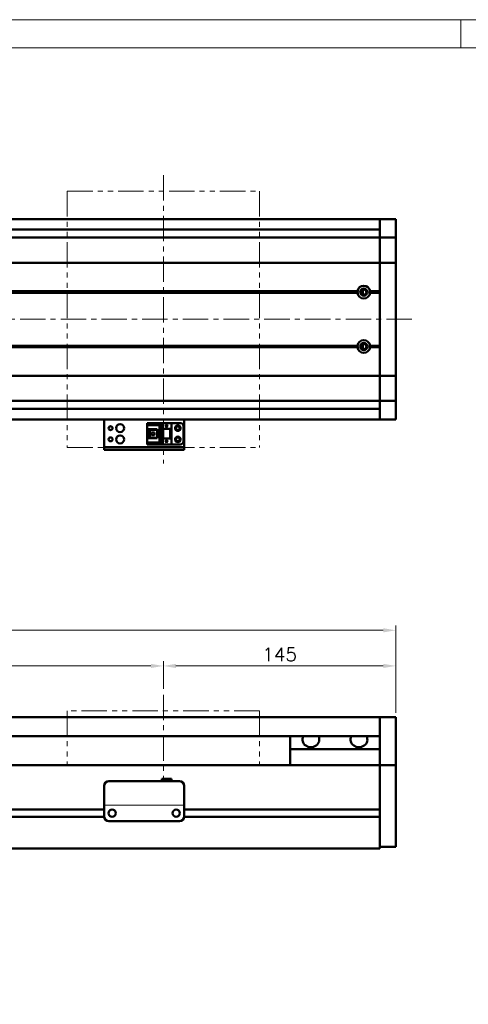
# Model space of a CAD drawing. Header units: millimetres. Extents: x 46891 to 50021, y 6223 to 9571.
# Tile 4 of 5: x 49009 to 49288, y 8956 to 9571. Entities that reach past the tile are written whole.
import ezdxf

# ---------------------------------------------------------------- set-up
doc = ezdxf.new("R2010")
doc.units = ezdxf.units.MM
doc.header["$LTSCALE"] = 0.5
doc.linetypes.add('CENTER', pattern=[50.8, 31.75, -6.35, 6.35, -6.35])
doc.linetypes.add('PHANTOM', pattern=[63.5, 31.75, -6.35, 6.35, -6.35, 6.35, -6.35])
doc.layers.get('0').update_dxf_attribs({"lineweight": 20})
doc.layers.add('1', color=1, linetype='CENTER', lineweight=13)
doc.layers.add('외형선(ISO)', color=7, linetype='Continuous', lineweight=50)
doc.styles.add('DSR TEXT', font='romans.shx', dxfattribs={"bigfont": 'whgtxt.shx'})
doc.styles.get("Standard").update_dxf_attribs({"font": 'romans.shx', "bigfont": 'whgtxt.shx'})
doc.dimstyles.new('DSR', dxfattribs={"dimscale": 2, "dimtxt": 3, "dimasz": 3, "dimexe": 0.5, "dimexo": 0.5, "dimgap": 0.5, "dimtad": 1, "dimdsep": 46, "dimtxsty": 'Standard', "dimcen": 2.5, "dimclrd": 4, "dimclre": 4, "dimclrt": 2, "dimadec": 0, "dimazin": 2, "dimtfac": 1, "dimtmove": 0, "dimatfit": 3, "dimfxl": 0, "dimlwd": -1, "dimlwe": -1, "dimarcsym": 0})

# ---------------------------------------------------------------- blocks, each defined once
blk = doc.blocks.new('A$C1C1952E1')
at = {"color": 1}
blk.add_lwpolyline([(0, 0), (420, 0), (420, 297), (0, 297)], close=True, dxfattribs=at)
at = {"color": 3}
blk.add_lwpolyline([(5, 5), (415, 5), (415, 292), (5, 292)], close=True, dxfattribs=at)
blk = doc.blocks.new('*D116')
at = {"color": 1, "linetype": 'ByBlock'}
for p, q in [((49098.26, 9153.41), (49098.26, 9170.76)), ((49235.46, 9167.76), (49106.06, 9167.76)), ((49243.26, 9138.41), (49243.26, 9170.76))]:
    blk.add_line(p, q, dxfattribs=at)
at = {"color": 1}
for points in [[(49106.06, 9169.06), (49106.06, 9166.46), (49098.26, 9167.76)], [(49235.46, 9169.06), (49235.46, 9166.46), (49243.26, 9167.76)]]:
    blk.add_solid(points, dxfattribs=at)
at = {"layer": 'Defpoints', "color": 0}
for p in [(49098.26, 9167.76), (49098.26, 9149.81), (49243.26, 9134.81)]:
    blk.add_point(p, dxfattribs=at)
at = {"color": 3, "insert": (49170.76, 9174.96), "char_height": 8.4, "attachment_point": 5, "style": 'DSR TEXT'}
blk.add_mtext('145', dxfattribs=at)
blk = doc.blocks.new('*D117')
at = {"color": 1, "linetype": 'ByBlock'}
for p, q in [((48798.26, 9153.41), (48798.26, 9170.76)), ((48806.06, 9167.76), (49090.46, 9167.76)), ((49098.26, 9153.41), (49098.26, 9170.76))]:
    blk.add_line(p, q, dxfattribs=at)
at = {"color": 1}
for points in [[(48806.06, 9169.06), (48806.06, 9166.46), (48798.26, 9167.76)], [(49090.46, 9169.06), (49090.46, 9166.46), (49098.26, 9167.76)]]:
    blk.add_solid(points, dxfattribs=at)
at = {"layer": 'Defpoints', "color": 0}
for p in [(49098.26, 9167.76), (48798.26, 9149.81), (49098.26, 9149.81)]:
    blk.add_point(p, dxfattribs=at)
at = {"color": 3, "insert": (48948.26, 9174.96), "char_height": 8.4, "attachment_point": 5, "style": 'DSR TEXT'}
blk.add_mtext('STROKE : 300', dxfattribs=at)
blk = doc.blocks.new('*D119')
at = {"color": 1, "linetype": 'ByBlock'}
for p, q in [((48643.26, 9139.41), (48643.26, 9193.03)), ((48651.06, 9190.03), (49235.46, 9190.03)), ((49243.26, 9139.41), (49243.26, 9193.03))]:
    blk.add_line(p, q, dxfattribs=at)
at = {"color": 1}
for points in [[(48651.06, 9191.33), (48651.06, 9188.73), (48643.26, 9190.03)], [(49235.46, 9191.33), (49235.46, 9188.73), (49243.26, 9190.03)]]:
    blk.add_solid(points, dxfattribs=at)
at = {"layer": 'Defpoints', "color": 0}
for p in [(49243.26, 9190.03), (48643.26, 9135.81), (49243.26, 9135.81)]:
    blk.add_point(p, dxfattribs=at)
at = {"color": 3, "insert": (48943.26, 9197.23), "char_height": 8.4, "attachment_point": 5, "style": 'DSR TEXT'}
blk.add_mtext('600', dxfattribs=at)

msp = doc.modelspace()

# ---------------------------------------------------------------- linework, layer by layer
at = {"color": 1}
msp.add_line((49283.77132, 9571.46552), (49283.77132, 9553.91552), dxfattribs=at)
at = {"color": 6, "linetype": 'PHANTOM'}
for p, q in [((49038.25998, 9464.30092), (49158.25998, 9464.30092)), ((49038.25998, 9464.30092), (49038.25998, 9304.30092)), ((49158.25998, 9464.30092), (49158.25998, 9304.30092)), ((49038.25998, 9304.30092), (49158.25998, 9304.30092)), ((49158.25998, 9139.80637), (49038.25998, 9139.80637)), ((49038.25998, 9139.80637), (49038.25998, 9105.80637)), ((49158.25998, 9139.80637), (49158.25998, 9105.80637))]:
    msp.add_line(p, q, dxfattribs=at)
msp.add_line((49061.25998, 9080.80651), (49111.25998, 9080.80651))
at = {"layer": '1'}
for p, q in [((49098.25998, 9474.30092), (49098.25998, 9294.30092)), ((49253.25998, 9384.30092), (48633.25998, 9384.30092)), ((49098.25998, 9149.80637), (49098.25998, 9095.80637))]:
    msp.add_line(p, q, dxfattribs=at)
at = {"layer": '외형선(ISO)'}
for p, q in [((49233.25998, 9446.80092), (48858.25998, 9446.80092)), ((49233.25998, 9443.80092), (49233.25998, 9446.80092)), ((49233.25998, 9446.80092), (49233.25998, 9443.80092)), ((49233.25998, 9446.80092), (49243.25998, 9446.80092)), ((49233.25998, 9443.80092), (49233.25998, 9441.94075)), ((49233.25998, 9441.94075), (49233.25998, 9443.80092)), ((49233.25998, 9441.03279), (49233.25998, 9441.94075)), ((49243.25998, 9443.80092), (49243.25998, 9446.80092)), ((49243.25998, 9443.80092), (49243.25998, 9441.94075)), ((49243.25998, 9441.94075), (49243.25998, 9441.03279)), ((49233.25998, 9440.30092), (48858.25998, 9440.30092)), ((49233.25998, 9435.76112), (49233.25998, 9441.03279)), ((49233.25998, 9435.30092), (49233.25998, 9435.76112)), ((49243.25998, 9441.03279), (49243.25998, 9435.76112)), ((49243.25998, 9435.76112), (49243.25998, 9435.30092)), ((48653.25998, 9435.30092), (49233.25998, 9435.30092)), ((49233.25998, 9435.30092), (49233.25998, 9432.59242)), ((49233.25998, 9435.30092), (49243.25998, 9435.30092)), ((49233.25998, 9432.59242), (49233.25998, 9435.30092)), ((49233.25998, 9432.59242), (49233.25998, 9419.99242)), ((49233.25998, 9419.99242), (49233.25998, 9432.59242)), ((49243.25998, 9432.59242), (49243.25998, 9435.30092)), ((49243.25998, 9419.99242), (49243.25998, 9432.59242)), ((48653.25998, 9419.52833), (49233.25998, 9419.52833)), ((49233.25998, 9419.52833), (49233.25998, 9419.99242)), ((49233.25998, 9419.99242), (49233.25998, 9419.52833)), ((49233.25998, 9419.52833), (49233.25998, 9417.52833)), ((49233.25998, 9419.52833), (49243.25998, 9419.52833)), ((49233.25998, 9417.52833), (49233.25998, 9419.52833)), ((49233.25998, 9351.07351), (49233.25998, 9417.52833)), ((49233.25998, 9417.52833), (49233.25998, 9401.80092)), ((49243.25998, 9419.99242), (49243.25998, 9419.52833)), ((49243.25998, 9417.52833), (49243.25998, 9419.52833)), ((49243.25998, 9417.52833), (49243.25998, 9351.07351)), ((48666.75998, 9401.30092), (49219.75998, 9401.30092)), ((48667.2286, 9401.80092), (49219.29135, 9401.80092)), ((48667.2286, 9400.80092), (49219.29135, 9400.80092)), ((49222.70032, 9402.30092), (49221.98419, 9402.30092)), ((49222.70032, 9402.82224), (49222.70032, 9399.7796)), ((49226.75998, 9401.30092), (49233.25998, 9401.30092)), ((49227.2286, 9401.80092), (49233.25998, 9401.80092)), ((49227.2286, 9400.80092), (49233.25998, 9400.80092)), ((49233.25998, 9400.80092), (49233.25998, 9367.80092)), ((48667.2286, 9367.80092), (49219.29135, 9367.80092)), ((49222.70032, 9368.82224), (49222.70032, 9365.7796)), ((49227.2286, 9367.80092), (49233.25998, 9367.80092)), ((48666.75998, 9367.30092), (49219.75998, 9367.30092)), ((48667.2286, 9366.80092), (49219.29135, 9366.80092)), ((49222.70032, 9366.30092), (49221.98419, 9366.30092)), ((49226.75998, 9367.30092), (49233.25998, 9367.30092)), ((49227.2286, 9366.80092), (49233.25998, 9366.80092)), ((49233.25998, 9366.80092), (49233.25998, 9351.07351)), ((49233.25998, 9351.07351), (49233.25998, 9349.07351)), ((49233.25998, 9349.07351), (49233.25998, 9351.07351)), ((49243.25998, 9349.07351), (49243.25998, 9351.07351)), ((48653.25998, 9349.07351), (49233.25998, 9349.07351)), ((49233.25998, 9348.60942), (49233.25998, 9349.07351)), ((49233.25998, 9349.07351), (49243.25998, 9349.07351)), ((49233.25998, 9349.07351), (49233.25998, 9348.60942)), ((49233.25998, 9348.60942), (49233.25998, 9336.00942)), ((49233.25998, 9336.00942), (49233.25998, 9348.60942)), ((49243.25998, 9349.07351), (49243.25998, 9348.60942)), ((49243.25998, 9336.00942), (49243.25998, 9348.60942)), ((48653.25998, 9333.30092), (49233.25998, 9333.30092)), ((49233.25998, 9336.00942), (49233.25998, 9333.30092)), ((49233.25998, 9333.30092), (49233.25998, 9336.00942)), ((49233.25998, 9332.84072), (49233.25998, 9333.30092)), ((49233.25998, 9333.30092), (49243.25998, 9333.30092)), ((49233.25998, 9327.56905), (49233.25998, 9332.84072)), ((49243.25998, 9333.30092), (49243.25998, 9336.00942)), ((49243.25998, 9333.30092), (49243.25998, 9332.84072)), ((49243.25998, 9332.84072), (49243.25998, 9327.56905)), ((49233.25998, 9328.30092), (48858.25998, 9328.30092)), ((49233.25998, 9326.66109), (49233.25998, 9327.56905)), ((49233.25998, 9326.66109), (49233.25998, 9324.80092)), ((49233.25998, 9324.80092), (49233.25998, 9326.66109)), ((49233.25998, 9321.80092), (49233.25998, 9324.80092)), ((49233.25998, 9324.80092), (49233.25998, 9321.80092)), ((49243.25998, 9327.56905), (49243.25998, 9326.66109)), ((49243.25998, 9326.66109), (49243.25998, 9324.80092)), ((49243.25998, 9321.80092), (49243.25998, 9324.80092)), ((49233.25998, 9321.80092), (48858.25998, 9321.80092)), ((49061.25998, 9321.80092), (49061.25998, 9319.80094)), ((49061.25998, 9304.90094), (49061.25998, 9319.80094)), ((49088.05998, 9319.50093), (49097.25998, 9319.50093)), ((49088.05998, 9318.70093), (49088.05998, 9319.50093)), ((49096.35998, 9318.70093), (49088.05998, 9318.70093)), ((49088.05998, 9318.20094), (49088.05998, 9318.70093)), ((49096.35998, 9318.70093), (49095.85998, 9318.20094)), ((49096.35998, 9306.90093), (49096.35998, 9318.70093)), ((49097.25998, 9319.50095), (49097.25998, 9315.80095)), ((49097.25998, 9319.50095), (49103.25998, 9319.50095)), ((49103.25998, 9319.50095), (49103.25998, 9315.80095)), ((49108.75998, 9319.50093), (49103.25998, 9319.50093)), ((49111.25998, 9319.80094), (49111.25998, 9321.80092)), ((49111.25998, 9319.80094), (49111.25998, 9304.90094)), ((49233.25998, 9321.80092), (49243.25998, 9321.80092)), ((49088.05998, 9318.20094), (49088.05998, 9315.60094)), ((49095.85998, 9318.20094), (49088.05998, 9318.20094)), ((49094.25998, 9315.60094), (49088.05998, 9315.60094)), ((49088.05998, 9315.60093), (49088.05998, 9310.00094)), ((49089.35998, 9310.00094), (49089.35998, 9315.60094)), ((49089.85998, 9315.25093), (49089.85998, 9315.60093)), ((49089.85998, 9315.25093), (49089.85998, 9310.35093)), ((49094.25998, 9315.25093), (49089.85998, 9315.25093)), ((49092.65998, 9313.60093), (49090.81998, 9313.60093)), ((49090.81998, 9313.60093), (49090.81998, 9312.00093)), ((49092.65998, 9312.00093), (49092.65998, 9313.60093)), ((49094.25998, 9310.00094), (49094.25998, 9315.60094)), ((49095.85998, 9307.40094), (49095.85998, 9318.20094)), ((49097.25998, 9315.80095), (49103.25998, 9315.80095)), ((49097.25998, 9309.80095), (49097.25998, 9315.80093)), ((49097.75998, 9315.80093), (49097.25998, 9315.80093)), ((49097.75998, 9315.80093), (49098.05998, 9315.80094)), ((49097.75998, 9309.80095), (49097.75998, 9315.80093)), ((49098.05998, 9315.80094), (49102.45998, 9315.80094)), ((49098.05998, 9315.80094), (49098.05998, 9309.80095)), ((49099.65998, 9318.00095), (49100.25998, 9316.80095)), ((49099.85998, 9318.00095), (49099.65998, 9318.00095)), ((49099.85998, 9318.40095), (49099.85998, 9318.00095)), ((49100.65998, 9318.40095), (49099.85998, 9318.40095)), ((49100.25998, 9316.80095), (49100.85998, 9318.00095)), ((49100.65998, 9318.00095), (49100.65998, 9318.40095)), ((49100.85998, 9318.00095), (49100.65998, 9318.00095)), ((49102.45998, 9309.80095), (49102.45998, 9315.80094)), ((49102.45998, 9315.80094), (49102.75998, 9315.80093)), ((49103.25998, 9315.80093), (49102.75998, 9315.80093)), ((49102.75998, 9315.80093), (49102.75998, 9309.80095)), ((49103.25998, 9309.80095), (49103.25998, 9315.80093)), ((49110.75998, 9317.50093), (49110.75998, 9308.10093)), ((49088.05998, 9310.00094), (49088.05998, 9307.40094)), ((49088.05998, 9310.00094), (49094.25998, 9310.00094)), ((49088.05998, 9306.90093), (49088.05998, 9307.40094)), ((49088.05998, 9307.40094), (49095.85998, 9307.40094)), ((49088.05998, 9306.90093), (49096.35998, 9306.90093)), ((49088.05998, 9306.10093), (49088.05998, 9306.90093)), ((49089.85998, 9310.35093), (49094.25998, 9310.35093)), ((49089.85998, 9310.00093), (49089.85998, 9310.35093)), ((49090.81998, 9312.00093), (49092.65998, 9312.00093)), ((49096.35998, 9306.90093), (49095.85998, 9307.40094)), ((49097.25998, 9309.80095), (49097.25998, 9306.10095)), ((49097.25998, 9309.80095), (49103.25998, 9309.80095)), ((49099.65998, 9308.40095), (49100.25998, 9307.20095)), ((49099.85998, 9308.40095), (49099.65998, 9308.40095)), ((49099.85998, 9308.80095), (49099.85998, 9308.40095)), ((49100.65998, 9308.80095), (49099.85998, 9308.80095)), ((49100.25998, 9307.20095), (49100.85998, 9308.40095)), ((49100.65998, 9308.40095), (49100.65998, 9308.80095)), ((49100.85998, 9308.40095), (49100.65998, 9308.40095)), ((49103.25998, 9309.80095), (49103.25998, 9306.10095)), ((49061.25998, 9304.40096), (49061.25998, 9304.90094)), ((49061.25998, 9304.40096), (49061.25998, 9302.80096)), ((49061.25998, 9302.80094), (49061.25998, 9302.80096)), ((49061.25998, 9302.80094), (49111.25998, 9302.80094)), ((49064.25998, 9304.40097), (49108.25998, 9304.40097)), ((49064.25998, 9302.80097), (49108.25998, 9302.80097)), ((49088.05998, 9306.10093), (49097.25998, 9306.10093)), ((49088.05998, 9306.10092), (49103.25998, 9306.10092)), ((49097.25998, 9306.10095), (49103.25998, 9306.10095)), ((49103.25998, 9306.10095), (49103.25998, 9306.10093)), ((49108.75998, 9306.10093), (49103.25998, 9306.10093)), ((49111.25998, 9304.90094), (49111.25998, 9304.40096)), ((49111.25998, 9302.80096), (49111.25998, 9304.40096)), ((48858.25998, 9135.80637), (49233.25998, 9135.80637)), ((49233.25998, 9135.80637), (49233.25998, 9133.80637)), ((49233.25998, 9135.80637), (49243.25998, 9135.80637)), ((49233.25998, 9133.80637), (49233.25998, 9135.80637)), ((49243.25998, 9133.80637), (49243.25998, 9135.80637)), ((49233.25998, 9133.02185), (49233.25998, 9133.80637)), ((49233.25998, 9133.80637), (49233.25998, 9133.02185)), ((49233.25998, 9132.52314), (49233.25998, 9133.02185)), ((49233.25998, 9133.02185), (49233.25998, 9132.52314)), ((49233.25998, 9132.52314), (49233.25998, 9131.45466)), ((49233.25998, 9131.45466), (49233.25998, 9132.52314)), ((49233.25998, 9131.45466), (49233.25998, 9128.46885)), ((49233.25998, 9128.46885), (49233.25998, 9131.45466)), ((49233.25998, 9119.90455), (49233.25998, 9128.46885)), ((49233.25998, 9128.46885), (49233.25998, 9124.30637)), ((49243.25998, 9133.80637), (49243.25998, 9133.02185)), ((49243.25998, 9133.02185), (49243.25998, 9132.52314)), ((49243.25998, 9131.45466), (49243.25998, 9132.52314)), ((49243.25998, 9128.46885), (49243.25998, 9131.45466)), ((49243.25998, 9128.46885), (49243.25998, 9119.90455)), ((48858.25998, 9123.80637), (49233.25998, 9123.80637)), ((49177.25998, 9115.80637), (49177.25998, 9123.80637)), ((49233.25998, 9115.80637), (49177.25998, 9115.80637)), ((49177.25998, 9105.80637), (49177.25998, 9115.80637)), ((49233.25998, 9117.80926), (49233.25998, 9119.90455)), ((49233.25998, 9106.38731), (49233.25998, 9117.80926)), ((49243.25998, 9119.90455), (49243.25998, 9117.80926)), ((49243.25998, 9117.80926), (49243.25998, 9106.38731)), ((49233.25998, 9105.80637), (48803.25998, 9105.80637)), ((49233.25998, 9105.80637), (49233.25998, 9106.38731)), ((49233.25998, 9102.80637), (49233.25998, 9105.80637)), ((49233.25998, 9105.80637), (49233.25998, 9102.80637)), ((49233.25998, 9105.80637), (49243.25998, 9105.80637)), ((49243.25998, 9106.38731), (49243.25998, 9105.80637)), ((49243.25998, 9102.80637), (49243.25998, 9105.80637)), ((49097.25998, 9097.30652), (49097.25998, 9095.80652)), ((49097.25998, 9097.30652), (49103.25998, 9097.30652)), ((49103.25998, 9097.30652), (49103.25998, 9095.80652)), ((49233.25998, 9102.80637), (49233.25998, 9078.25637)), ((49233.25998, 9060.04901), (49233.25998, 9102.80637)), ((49243.25998, 9102.80637), (49243.25998, 9060.04901)), ((49061.25998, 9082.80652), (49061.25998, 9092.80652)), ((49064.25998, 9095.80652), (49108.25998, 9095.80652)), ((49111.25998, 9092.80652), (49111.25998, 9082.80652)), ((49061.25998, 9082.80652), (49061.25998, 9080.80652)), ((49061.25998, 9080.80649), (49061.25998, 9080.80652)), ((49061.25998, 9080.30649), (49061.25998, 9080.80649)), ((49061.25998, 9073.80649), (49061.25998, 9080.30649)), ((49111.25998, 9080.80652), (49111.25998, 9082.80652)), ((49111.25998, 9080.80652), (49111.25998, 9080.80649)), ((49111.25998, 9080.80649), (49111.25998, 9080.30649)), ((49111.25998, 9080.30649), (49111.25998, 9073.80649)), ((49061.27042, 9073.55637), (48857.24953, 9073.55637)), ((49061.25998, 9078.05637), (48857.25998, 9078.05637)), ((49066.28331, 9078.05637), (49066.23664, 9078.05637)), ((49106.28331, 9078.05637), (49106.23664, 9078.05637)), ((49233.25998, 9073.55637), (49111.24953, 9073.55637)), ((49233.25998, 9078.05637), (49111.25998, 9078.05637)), ((49233.25998, 9073.35637), (49233.25998, 9060.04901)), ((49064.25998, 9070.80649), (49108.25998, 9070.80649)), ((49233.25998, 9057.92769), (49233.25998, 9060.04901)), ((49233.25998, 9060.04901), (49233.25998, 9057.92769)), ((49233.25998, 9057.92769), (49233.25998, 9053.80637)), ((49233.25998, 9054.80637), (49233.25998, 9057.92769)), ((49233.25998, 9054.80637), (49243.25998, 9054.80637)), ((49243.25998, 9057.92769), (49243.25998, 9060.04901)), ((49243.25998, 9057.92769), (49243.25998, 9054.80637)), ((48653.25998, 9053.80637), (49233.25998, 9053.80637))]:
    msp.add_line(p, q, dxfattribs=at)
for centre, radius in [((49223.25998, 9401.30092), 2.25), ((49223.25998, 9401.30092), 1.621), ((49223.25998, 9367.30092), 2.25), ((49223.25998, 9367.30092), 1.621), ((49071.25998, 9316.30092), 2.5), ((49065.25998, 9316.30092), 1.2295), ((49107.25998, 9316.30093), 1.75), ((49107.25998, 9316.30092), 1.2295), ((49065.25998, 9309.30092), 1.2295), ((49071.25998, 9309.30092), 2.5), ((49107.25998, 9309.30093), 1.75), ((49107.25998, 9309.30092), 1.2295), ((49066.25998, 9075.80649), 2.25), ((49106.25998, 9075.80649), 2.25)]:
    msp.add_circle(centre, radius, dxfattribs=at)
for centre, radius, start, end in [((49223.25998, 9401.30092), 4, 7.18075578, 172.81924422), ((49223.25998, 9401.30092), 4, 187.18075578, 352.81924422), ((49223.25998, 9367.30092), 4, 7.18075578, 172.81924422), ((49223.25998, 9367.30092), 4, 187.18075572, 352.81924428), ((49108.75998, 9317.50093), 2, 0, 90), ((49108.75998, 9308.10093), 2, 270, 0), ((49064.25998, 9092.80652), 3, 90, 180), ((49108.25998, 9092.80652), 3, 0, 90), ((49064.25998, 9073.80649), 3, 180, 270), ((49108.25998, 9073.80649), 3, 270, 0)]:
    msp.add_arc(centre, radius, start, end, dxfattribs=at)
for centre, major_axis, ratio, start_param, end_param in [((49064.25998, 9302.80096), (-3, 0), 0.00001, 4.712785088, 6.28397751), ((49064.25998, 9304.40096), (-3, 0), 0.00001, 4.71238898, 6.283581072), ((49108.25998, 9304.40096), (3, 0), 0.00001, 0.000792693, 1.571192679), ((49108.25998, 9302.80096), (3, 0), 0.00001, 0.00039601, 1.570796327), ((49190.25998, 9121.80637), (5.25, 0), 0.923076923, 2.716178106, 6.708599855), ((49220.25998, 9121.80637), (5.25, 0), 0.923076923, 2.716178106, 6.708599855)]:
    msp.add_ellipse(centre, major_axis=major_axis, ratio=ratio, start_param=start_param, end_param=end_param, dxfattribs=at)
for points in [[(49219.75998, 9401.30092), (49219.52566, 9401.53523), (49219.29135, 9401.80092)], [(49219.29135, 9400.80092), (49219.52566, 9401.06661), (49219.75998, 9401.30092)], [(49227.2286, 9401.80092), (49226.99429, 9401.53523), (49226.75998, 9401.30092)], [(49226.75998, 9401.30092), (49226.99429, 9401.06661), (49227.2286, 9400.80092)], [(49219.75998, 9367.30092), (49219.52566, 9367.53523), (49219.29135, 9367.80092)], [(49227.2286, 9367.80092), (49226.99429, 9367.53523), (49226.75998, 9367.30092)], [(49219.29135, 9366.80092), (49219.52566, 9367.06661), (49219.75998, 9367.30092)], [(49226.75998, 9367.30092), (49226.99429, 9367.06661), (49227.2286, 9366.80092)]]:
    msp.add_open_spline(points, degree=2, dxfattribs=at)

# ---------------------------------------------------------------- block references
at = {"xscale": 3.51, "yscale": 3.51, "zscale": 3.51}
msp.add_blockref('A$C1C1952E1', (48546.67132, 8528.99552), dxfattribs=at)

# ---------------------------------------------------------------- dimensions: what is measured, and where the dimension line sits
for base, p1, p2, picture, middle in [((49243.25998, 9190.03431), (48643.25998, 9135.80637), (49243.25998, 9135.80637), '*D119', (48943.25998, 9197.23431)), ((49098.25998, 9167.75722), (49243.25998, 9134.80637), (49098.25998, 9149.80637), '*D116', (49170.75998, 9174.95722))]:
    dim = msp.add_linear_dim(base=base, p1=p1, p2=p2, dimstyle='DSR', override={"dimscale": 3, "dimtxt": 2.8, "dimasz": 2.600136, "dimexe": 1, "dimexo": 1.2, "dimgap": 1, "dimdec": 4, "dimtxsty": 'DSR TEXT', "dimclrd": 1, "dimclre": 1, "dimclrt": 3, "dimtdec": 4, "dimtix": 1})
    dim.commit()
    dim.dimension.update_dxf_attribs({"geometry": picture, "text_midpoint": middle})
dim = msp.add_linear_dim(base=(49098.25998, 9167.75722), p1=(48798.25998, 9149.80637), p2=(49098.25998, 9149.80637), text='STROKE : <>', dimstyle='DSR', override={"dimscale": 3, "dimtxt": 2.8, "dimasz": 2.600136, "dimexe": 1, "dimexo": 1.2, "dimgap": 1, "dimdec": 4, "dimtxsty": 'DSR TEXT', "dimclrd": 1, "dimclre": 1, "dimclrt": 3, "dimtdec": 4, "dimtix": 1})
dim.commit()
dim.dimension.update_dxf_attribs({"geometry": '*D117', "text_midpoint": (48948.25998, 9174.95722)})

doc.saveas('drawing.dxf')
